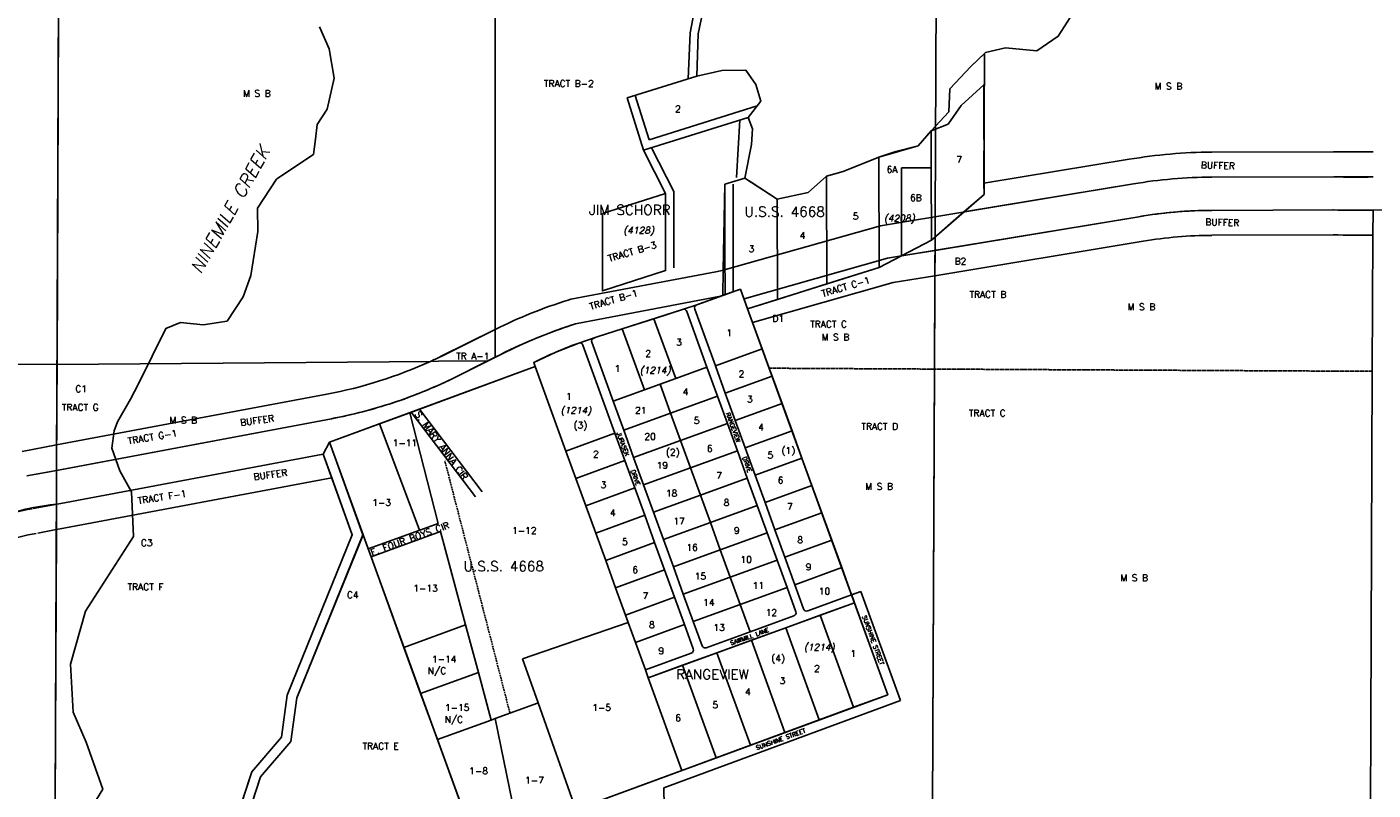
# Model space of a CAD drawing. Header units: feet. Extents: x 0 to 310787, y 0 to 109672.
# Tile 15 of 28: x 268472 to 276570, y 82777 to 87366. Entities that reach past the tile are written whole.
import ezdxf

# ---------------------------------------------------------------- set-up
doc = ezdxf.new("R2010")
doc.units = ezdxf.units.FT
doc.header["$LTSCALE"] = 20
doc.header["$MEASUREMENT"] = 0
doc.linetypes.add('DASHED', pattern=[0.75, 0.5, -0.25])
doc.linetypes.add('HIDDEN', pattern=[0.375, 0.25, -0.125])
doc.layers.add('Taxmap', color=251, linetype='Continuous')
doc.styles.add('1', font='simplex')
doc.styles.add('GLOT', font='ROMANT', dxfattribs={"height": 40})
doc.styles.add('LOT', font='SIMPLEX', dxfattribs={"height": 40})
doc.styles.add('ROWNAME', font='SIMPLEX', dxfattribs={"height": 26})
doc.styles.add('STREAM', font='ROMANT', dxfattribs={"oblique": 12, "height": 26})
doc.styles.add('SUBNAME', font='ROMANT', dxfattribs={"height": 60})
doc.styles.add('SUBNMBR', font='ROMAND', dxfattribs={"oblique": 12, "height": 40})

# ---------------------------------------------------------------- blocks, each defined once
blk = doc.blocks.new('A$C1D716C51')
at = {"layer": 'Taxmap'}
for p, q in [((68335.7, 10704.2), (68312.4, 5424.8)), ((70960.6, 8275.7), (70958.9, 10690.8)), ((73591.8, 5397.7), (73615.1, 10677.2)), ((73821.5, 9856.7), (73904.4, 9935.6)), ((73900.8, 9154.4), (73904.4, 9935.6)), ((73696.3, 9723), (73821.5, 9856.7)), ((71754.3, 9667.8), (72172.4, 9799)), ((73688.5, 9584.5), (73696.3, 9723)), ((71853.1, 9352.9), (71754.3, 9667.8)), ((71885.8, 9415.6), (71802, 9682.8)), ((72536, 9619.6), (71885.8, 9415.6)), ((73583.4, 9470.3), (73688.5, 9584.5)), ((72482.8, 9550.5), (71853.1, 9352.9)), ((73584, 9247.7), (73583.4, 9470.3)), ((76004.2, 9344.3), (75270.6, 9341.7)), ((76004.2, 9344.3), (75270.6, 9341.7)), ((73053.7, 9225.6), (73268.2, 9312)), ((73269.9, 8648.1), (73268.2, 9312)), ((73404.7, 8718.5), (73404, 9247.7)), ((73404, 9247.7), (73584, 9247.7)), ((73585.1, 8813), (73584, 9247.7)), ((74775, 9298.8), (73900.8, 9154.4)), ((74774.2, 9298.7), (73900.8, 9154.4)), ((72341.8, 9148.1), (72462, 9185.9)), ((72462, 9185.9), (72657.5, 9058.3)), ((72842.6, 9098.8), (72953.4, 9198.1)), ((72953.4, 9198.1), (73053.7, 9225.6)), ((72955.1, 8549.3), (72953.4, 9198.1)), ((73900.9, 9087.5), (73900.8, 9154.4)), ((76004.8, 9194.2), (75271.2, 9191.5)), ((76004.8, 9194.2), (75271.2, 9191.5)), ((71985.7, 9093.9), (71604.8, 8972)), ((71985.7, 8629.3), (71985.7, 9093.9)), ((72035.7, 8645.3), (72035.7, 9105.9)), ((72341.8, 9148.1), (72332.4, 8632.1)), ((72391.8, 9148.2), (72392.4, 8502.6)), ((74799.5, 9150.7), (73277.3, 8899.3)), ((74799.5, 9150.7), (73780, 8982.3)), ((73780, 8982.3), (73900.9, 9087.5)), ((72659.1, 8456.4), (72657.5, 9058.3)), ((76002.8, 8994.2), (75271.9, 8991.5)), ((76005.5, 8994.2), (75271.9, 8991.5)), ((76240.4, 8843.3), (76241.1, 8993.4)), ((76241.1, 8993.4), (76890.4, 9012.8)), ((76241.1, 8993.4), (76890.4, 9012.8)), ((71604.8, 8972), (71604.8, 8507.4)), ((74832, 8953.3), (73320.9, 8703.8)), ((73585.1, 8813), (73780, 8982.3)), ((74833.1, 8953.5), (73606.7, 8751)), ((72332.4, 8632.1), (73277.3, 8899.3)), ((76236.8, 8023.5), (76240.4, 8843.3)), ((73404.7, 8718.5), (73585.1, 8813)), ((73606.7, 8751), (73404.7, 8718.5)), ((73606, 8598.7), (73606.7, 8751)), ((72457.3, 8459.6), (73320.9, 8703.8)), ((73269.9, 8648.1), (73404.7, 8718.5)), ((71415.7, 8456.5), (72287.9, 8622)), ((71604.8, 8507.4), (71985.7, 8629.3)), ((72315.5, 8627.3), (72287.9, 8622)), ((72315.5, 8627.3), (72332.4, 8632.1)), ((72332.4, 8632.1), (72329.7, 8479.8)), ((72955.1, 8549.3), (73269.9, 8648.1)), ((73603.5, 8037), (73606, 8598.7)), ((72173.5, 8423.1), (72435.9, 8518.4)), ((72435.9, 8518.4), (72343.5, 8484.8)), ((72435.9, 8518.4), (72479, 8399.9)), ((72659.1, 8456.4), (72955.1, 8549.3)), ((71398.7, 8452.2), (71415.7, 8456.5)), ((71443.7, 8309.1), (72315.8, 8474.7)), ((71443.7, 8309.1), (72315.2, 8474.6)), ((72173.5, 8423.1), (72315.2, 8474.6)), ((72315.2, 8474.6), (72329.7, 8479.8)), ((72329.7, 8479.8), (72343.5, 8484.8)), ((72479, 8399.9), (72659.1, 8456.4)), ((72087.7, 8395.5), (71915.5, 8340.1)), ((72087.7, 8395.5), (71915.5, 8340.1)), ((72112.7, 8383.3), (72234.3, 8048.6)), ((72112.7, 8383.3), (72234.3, 8048.6)), ((72284.7, 8056.2), (72160.8, 8397.2)), ((72284.7, 8056.2), (72160.8, 8397.2)), ((72508.7, 8318.1), (72479, 8399.9)), ((70630.7, 8111.5), (70960.6, 8275.7)), ((70632, 8112.1), (70960.6, 8275.7)), ((70960.8, 8108.2), (70960.6, 8275.7)), ((71725, 8278.9), (71573.5, 8230.1)), ((71725, 8278.9), (71573.5, 8230.1)), ((71915.5, 8340.1), (71725, 8278.9)), ((71915.5, 8340.1), (71725, 8278.9)), ((71858.3, 7912), (71725, 8278.9)), ((72046.3, 7980.3), (71915.5, 8340.1)), ((72566.6, 8158.7), (72508.7, 8318.1)), ((71680.4, 7651.8), (71488, 8181.2)), ((71680.4, 7651.8), (71488, 8181.2)), ((71670.3, 7843.7), (71541.6, 8198)), ((71670.3, 7843.7), (71541.6, 8198)), ((71554.1, 8223.8), (71573.5, 8230.1)), ((71554.1, 8223.8), (71573.5, 8230.1)), ((70697.6, 7977.2), (71026.4, 8140.9)), ((70916.3, 8086.1), (70960.8, 8108.2)), ((72284.7, 8056.2), (72566.6, 8158.7)), ((72609, 8042.1), (72566.6, 8158.7)), ((68324, 8064), (70570.4, 8083.2)), ((70445.9, 7774.1), (71200.9, 8051.6)), ((70697.6, 7977.2), (70916.3, 8086.1)), ((71192, 8075.9), (71200.9, 8051.6)), ((71200.9, 8051.6), (71385.7, 7543.4)), ((72046.3, 7980.3), (72234.3, 8048.6)), ((72234.3, 8048.6), (72297.4, 7874.7)), ((72234.3, 8048.6), (72297.4, 7874.7)), ((72344.4, 7891.8), (72284.7, 8056.2)), ((72344.4, 7891.8), (72284.7, 8056.2)), ((72626.4, 7994.2), (72609, 8042.1)), ((73603.5, 8037), (73591.8, 5397.7)), ((76225.2, 5385.1), (76236.8, 8023.5)), ((71858.3, 7912), (71952.3, 7946.1)), ((71952.3, 7946.1), (72046.3, 7980.3)), ((72015.5, 7772.2), (71952.3, 7946.1)), ((72344.4, 7891.8), (72626.4, 7994.2)), ((72686.1, 7829.7), (72626.4, 7994.2)), ((71670.3, 7843.7), (71858.3, 7912)), ((72015.5, 7772.2), (72297.4, 7874.7)), ((72297.4, 7874.7), (72357.2, 7710.2)), ((72297.4, 7874.7), (72357.2, 7710.2)), ((72404.2, 7727.3), (72344.4, 7891.8)), ((72404.2, 7727.3), (72344.4, 7891.8)), ((70454.8, 7777.4), (70842.5, 7268.9)), ((70503.9, 7795.4), (70882.3, 7299.2)), ((71733.5, 7669.8), (71670.3, 7843.7)), ((71733.5, 7669.8), (71670.3, 7843.7)), ((72404.2, 7727.3), (72686.1, 7829.7)), ((72745.9, 7665.2), (72686.1, 7829.7)), ((68310, 7425.6), (69974.6, 7738.4)), ((68321.9, 7427.8), (69974.6, 7738.4)), ((69962.9, 7596.6), (70263.9, 7707.2)), ((70263.9, 7707.2), (70445.9, 7774.1)), ((71733.5, 7669.8), (72015.5, 7772.2)), ((72075.2, 7607.8), (72015.5, 7772.2)), ((72075.2, 7607.8), (72357.2, 7710.2)), ((72357.2, 7710.2), (72416.9, 7545.7)), ((72357.2, 7710.2), (72416.9, 7545.7)), ((72463.9, 7562.8), (72404.2, 7727.3)), ((72463.9, 7562.8), (72404.2, 7727.3)), ((71385.7, 7543.4), (71680.4, 7651.8)), ((71740.1, 7487.3), (71680.4, 7651.8)), ((71740.1, 7487.3), (71680.4, 7651.8)), ((71793.2, 7505.3), (71733.5, 7669.8)), ((71793.2, 7505.3), (71733.5, 7669.8)), ((72463.9, 7562.8), (72745.9, 7665.2)), ((72805.7, 7500.8), (72745.9, 7665.2)), ((68115.3, 7541.7), (68321.9, 7580.5)), ((68321.9, 7580.5), (68321.9, 7427.8)), ((69924.8, 7525.6), (69962.9, 7596.6)), ((70164.9, 7040.8), (69962.9, 7596.6)), ((71385.7, 7543.4), (71445.5, 7379)), ((71793.2, 7505.3), (72075.2, 7607.8)), ((72135, 7443.3), (72075.2, 7607.8)), ((72135, 7443.3), (72416.9, 7545.7)), ((72416.9, 7545.7), (72476.7, 7381.2)), ((72416.9, 7545.7), (72476.7, 7381.2)), ((72523.7, 7398.3), (72463.9, 7562.8)), ((72523.7, 7398.3), (72463.9, 7562.8)), ((69924.8, 7525.6), (68347, 7229.1)), ((68347, 7229.1), (69924.8, 7525.6)), ((69976.4, 7382.6), (69924.8, 7525.6)), ((71445.5, 7379), (71740.1, 7487.3)), ((71799.9, 7322.8), (71740.1, 7487.3)), ((71799.9, 7322.8), (71740.1, 7487.3)), ((71853, 7340.8), (71793.2, 7505.3)), ((71853, 7340.8), (71793.2, 7505.3)), ((72523.7, 7398.3), (72805.7, 7500.8)), ((72865.4, 7336.3), (72805.7, 7500.8)), ((68143.1, 7394.2), (68321.9, 7427.8)), ((68143.1, 7394.2), (68310, 7425.6)), ((70100, 7040.4), (69976.4, 7382.6)), ((71445.5, 7379), (71505.3, 7214.5)), ((71853, 7340.8), (72135, 7443.3)), ((72194.7, 7278.8), (72135, 7443.3)), ((72194.7, 7278.8), (72476.7, 7381.2)), ((72476.7, 7381.2), (72536.5, 7216.8)), ((72476.7, 7381.2), (72536.5, 7216.8)), ((72583.4, 7233.8), (72523.7, 7398.3)), ((72583.4, 7233.8), (72523.7, 7398.3)), ((71505.3, 7214.5), (71799.9, 7322.8)), ((71859.6, 7158.4), (71799.9, 7322.8)), ((71859.6, 7158.4), (71799.9, 7322.8)), ((71912.8, 7176.4), (71853, 7340.8)), ((71912.8, 7176.4), (71853, 7340.8)), ((72583.4, 7233.8), (72865.4, 7336.3)), ((72925.2, 7171.8), (72865.4, 7336.3)), ((68180, 7197.7), (68347, 7229.1)), ((68320.3, 7224), (68347, 7229.1)), ((68320.3, 7071.4), (68320.3, 7224)), ((71505.3, 7214.5), (71565.1, 7050)), ((71912.8, 7176.4), (72194.7, 7278.8)), ((72254.5, 7114.3), (72194.7, 7278.8)), ((72254.5, 7114.3), (72536.5, 7216.8)), ((72536.5, 7216.8), (72596.2, 7052.3)), ((72536.5, 7216.8), (72596.2, 7052.3)), ((72643.2, 7069.4), (72583.4, 7233.8)), ((72643.2, 7069.4), (72583.4, 7233.8)), ((71565.1, 7050), (71859.6, 7158.4)), ((71919.4, 6993.9), (71859.6, 7158.4)), ((71919.4, 6993.9), (71859.6, 7158.4)), ((71972.5, 7011.9), (71912.8, 7176.4)), ((71972.5, 7011.9), (71912.8, 7176.4)), ((72643.2, 7069.4), (72925.2, 7171.8)), ((72984.9, 7007.3), (72925.2, 7171.8)), ((68207.7, 7050.3), (68319.7, 7071.3)), ((68320.3, 7071.4), (68374.7, 7081.6)), ((70196.1, 6955), (70506.2, 7067.8)), ((70213.1, 6908), (70630.9, 7060)), ((70506.2, 7067.8), (70617.8, 7108.4)), ((71565.1, 7050), (71624.9, 6885.6)), ((71972.5, 7011.9), (72254.5, 7114.3)), ((72314.2, 6949.8), (72254.5, 7114.3)), ((72314.2, 6949.8), (72596.2, 7052.3)), ((72596.2, 7052.3), (72656, 6887.8)), ((72596.2, 7052.3), (72656, 6887.8)), ((72703, 6904.9), (72643.2, 7069.4)), ((72703, 6904.9), (72643.2, 7069.4)), ((69708.4, 6075.3), (70100, 7040.4)), ((70164.9, 7040.8), (69766.8, 6059.8)), ((70196.1, 6955), (70164.9, 7040.8)), ((71624.9, 6885.6), (71919.4, 6993.9)), ((71979.2, 6829.4), (71919.4, 6993.9)), ((71979.2, 6829.4), (71919.4, 6993.9)), ((72032.3, 6847.4), (71972.5, 7011.9)), ((72032.3, 6847.4), (71972.5, 7011.9)), ((72703, 6904.9), (72984.9, 7007.3)), ((73044.7, 6842.8), (72984.9, 7007.3)), ((70213.1, 6908), (70196.1, 6955)), ((70411.1, 6363.1), (70213.1, 6908)), ((71624.9, 6885.6), (71684.7, 6721.1)), ((72032.3, 6847.4), (72314.2, 6949.8)), ((72374, 6785.4), (72314.2, 6949.8)), ((72374, 6785.4), (72656, 6887.8)), ((72656, 6887.8), (72715.7, 6723.3)), ((72656, 6887.8), (72715.7, 6723.3)), ((72762.7, 6740.4), (72703, 6904.9)), ((72762.7, 6740.4), (72703, 6904.9)), ((71684.7, 6721.1), (71979.2, 6829.4)), ((72038.9, 6664.9), (71979.2, 6829.4)), ((72038.9, 6664.9), (71979.2, 6829.4)), ((72092, 6682.9), (72032.3, 6847.4)), ((72092, 6682.9), (72032.3, 6847.4)), ((72762.7, 6740.4), (73044.7, 6842.8)), ((73104.4, 6678.4), (73044.7, 6842.8)), ((72092, 6682.9), (72374, 6785.4)), ((72433.8, 6620.9), (72374, 6785.4)), ((72433.8, 6620.9), (72715.7, 6723.3)), ((72715.7, 6723.3), (72768.7, 6577.6)), ((72715.7, 6723.3), (72768.7, 6577.6)), ((72815.6, 6594.7), (72762.7, 6740.4)), ((72815.6, 6594.7), (72762.7, 6740.4)), ((71684.7, 6721.1), (71744.5, 6556.6)), ((71744.5, 6556.6), (72038.9, 6664.9)), ((72098.7, 6500.4), (72038.9, 6664.9)), ((72098.7, 6500.4), (72038.9, 6664.9)), ((72151.8, 6518.4), (72092, 6682.9)), ((72151.8, 6518.4), (72092, 6682.9)), ((73104.4, 6678.4), (72841.3, 6582.7)), ((73104.4, 6678.4), (72841.3, 6582.7)), ((73160.8, 6698.8), (73104.4, 6678.4)), ((73113, 6654.9), (73104.4, 6678.4)), ((73121.5, 6631.3), (73113, 6654.9)), ((73399.2, 6042.9), (73160.8, 6698.8)), ((72151.8, 6518.4), (72433.8, 6620.9)), ((72493.5, 6456.4), (72433.8, 6620.9)), ((72914.7, 6556.2), (73121.5, 6631.3)), ((72914.7, 6556.2), (73121.5, 6631.3)), ((73322.3, 6078.8), (73121.5, 6631.3)), ((70411.1, 6363.1), (70782.5, 6498.2)), ((71744.5, 6556.6), (71760.3, 6513.1)), ((71760.3, 6513.1), (71804.3, 6392.2)), ((71804.3, 6392.2), (72098.7, 6500.4)), ((72151.6, 6354.8), (72098.7, 6500.4)), ((72151.6, 6354.8), (72098.7, 6500.4)), ((72204.7, 6372.8), (72151.8, 6518.4)), ((72204.7, 6372.8), (72151.8, 6518.4)), ((72756.7, 6552), (72493.5, 6456.4)), ((72756.7, 6552), (72493.5, 6456.4)), ((72501.2, 6406), (72708, 6481.1)), ((72501.2, 6406), (72708, 6481.1)), ((72708, 6481.1), (72914.7, 6556.2)), ((72708, 6481.1), (72914.7, 6556.2)), ((72708, 6481.1), (72909.3, 5926.9)), ((72914.7, 6556.2), (73115.8, 6002.9)), ((72493.5, 6456.4), (72230.4, 6360.8)), ((72493.5, 6456.4), (72230.4, 6360.8)), ((72294.4, 6330.9), (72501.2, 6406)), ((72294.4, 6330.9), (72501.2, 6406)), ((72501.2, 6406), (72702.8, 5851)), ((70511.8, 6085.8), (70411.1, 6363.1)), ((71804.3, 6392.2), (71864.1, 6227.7)), ((71864.1, 6227.7), (72139.7, 6329.1)), ((71864.1, 6227.7), (72139.7, 6329.1)), ((72087.6, 6255.7), (72294.4, 6330.9)), ((72087.6, 6255.7), (72294.4, 6330.9)), ((72294.4, 6330.9), (72496.4, 5775)), ((71881.1, 6180.7), (72087.6, 6255.7)), ((71881.1, 6180.7), (72087.6, 6255.7)), ((72087.6, 6255.7), (72289.9, 5699.1)), ((71864.1, 6227.7), (71872.6, 6204.2)), ((71864.1, 6227.7), (71872.6, 6204.2)), ((71872.6, 6204.2), (71881.1, 6180.7)), ((71872.6, 6204.2), (71881.1, 6180.7)), ((71881.1, 6180.7), (72083.8, 5623.3)), ((69674.2, 5822.9), (69708.4, 6075.3)), ((70612.6, 5808.5), (70511.8, 6085.8)), ((73115.8, 6002.9), (73322.3, 6078.8)), ((69766.8, 6059.8), (69731.3, 5797.2)), ((70960.3, 5935), (71213.7, 6027.3)), ((71213.7, 6027.3), (71218, 6028.8)), ((71974.6, 5518.9), (73399.2, 6042.9)), ((72909.3, 5926.9), (73115.8, 6002.9)), ((70612.6, 5808.5), (70936.7, 5926.5)), ((70936.7, 5926.5), (70960.3, 5935)), ((72702.8, 5851), (72909.3, 5926.9)), ((72496.4, 5775), (72702.8, 5851)), ((69495.7, 5615), (69674.2, 5822.9)), ((69731.3, 5797.2), (69549, 5584.9)), ((70756.5, 5412.2), (70612.6, 5808.5)), ((72289.9, 5699.1), (72496.4, 5775)), ((72083.8, 5623.3), (72289.9, 5699.1)), ((69431.1, 5419), (69495.7, 5615)), ((72083.8, 5623.3), (71499.6, 5408.4)), ((69549, 5584.9), (69494.2, 5418.7)), ((71977.5, 5408.6), (71974.6, 5518.9))]:
    blk.add_line(p, q, dxfattribs=at)
at = {"layer": 'Taxmap', "linetype": 'Continuous'}
for p, q in [((76001.3, 8844), (75272.5, 8841.4)), ((74858.4, 8805.5), (73606, 8598.7)), ((73606, 8598.7), (73353.7, 8557)), ((72508.7, 8318.1), (73353.7, 8557)), ((68321.9, 7580.5), (69946.9, 7885.8)), ((68374.7, 7081.6), (69976.4, 7382.6))]:
    blk.add_line(p, q, dxfattribs=at)
at = {"layer": 'Taxmap'}
for points in [[(72216.6, 10226.1), (72182, 10052.4), (72172.4, 9799), (72323.9, 9832.4), (72468.2, 9833.9), (72527.3, 9749), (72558.2, 9648.4), (72482.8, 9550.5), (72509, 9481.2), (72503, 9386.9), (72462, 9185.9), (72500.7, 9160.2), (72657.5, 9058.3), (72842.6, 9098.8), (72953.4, 9198.1), (73053.7, 9225.6), (73268.2, 9312), (73371.3, 9346), (73503.8, 9380.5), (73583.4, 9470.3), (73688.5, 9584.5), (73696.3, 9723), (73821.5, 9856.7), (73910.1, 9941), (74030.4, 9968.4), (74218.2, 9951.5), (74347.4, 10038.7), (74419.2, 10150.5)], [(72216.6, 10226.1), (72182, 10052.4), (72172.4, 9799), (72323.9, 9832.4), (72468.2, 9833.9), (72527.3, 9749), (72558.2, 9648.4), (72482.8, 9550.5), (72509, 9481.2), (72503, 9386.9), (72462, 9185.9), (72657.5, 9058.3), (72842.6, 9098.8), (72953.4, 9198.1), (73053.7, 9225.6), (73268.2, 9312), (73268.2, 9312), (73371.3, 9346), (73503.8, 9380.5), (73583.4, 9470.3), (73688.5, 9584.5), (73696.3, 9723), (73821.5, 9856.7), (73910.1, 9941), (74030.4, 9968.4), (74218.2, 9951.5), (74347.4, 10038.7), (74419.2, 10150.5)], [(68484.7, 5323.8), (68599.7, 5509.8), (68499.6, 5792.9), (68421.5, 5974), (68404.6, 6262.5), (68496.1, 6581.8), (68785.1, 7030.8), (68772, 7299.2), (68701.2, 7424.2), (68654.7, 7560.9), (68667.8, 7664.8), (68688.4, 7720.6), (68765.9, 7855.8), (68814.9, 7947.3), (68978.6, 8281.7), (69067, 8316.7), (69203, 8303), (69347.3, 8325.3), (69444.9, 8472.3), (69490.3, 8599.9), (69533.2, 8863.6), (69530.6, 9003.8), (69644.6, 9178.6), (69773.6, 9265.1), (69866.3, 9328.1), (69879.3, 9420), (69888.3, 9508), (69949.3, 9599.3), (69991.3, 9787), (69961.2, 9963.5), (69902.5, 10096.3)], [(68324, 8064), (68335.7, 10704.2)], [(72214.3, 10653.2), (72212.9, 10414.5), (72167.8, 10237.1), (72132.2, 10058.3), (72121.8, 9783.1)], [(72295.7, 10683.9), (72264.3, 10653.2), (72262.9, 10408.1), (72216.6, 10226.1), (72182, 10052.4), (72172.4, 9799)], [(73904.4, 9935.6), (73910.1, 9941), (74030.4, 9968.4), (74218.2, 9951.5), (74347.4, 10038.7), (74419.2, 10150.5), (74484.6, 10279.1), (74484.7, 10450.9), (74480.5, 10556.3), (74465.7, 10640.6), (74463.4, 10673.2)], [(72172.4, 9799), (72323.9, 9832.4), (72468.2, 9833.9), (72527.3, 9749), (72558.2, 9648.4), (72482.8, 9550.5)], [(72412.1, 9188.7), (72431.8, 9534.5)], [(72482.8, 9550.5), (72509, 9481.2), (72503, 9386.9), (72462, 9185.9)], [(73268.2, 9312), (73371.3, 9346), (73503.8, 9380.5), (73583.4, 9470.3)], [(71853.1, 9352.9), (71985.7, 9093.9)], [(71901.5, 9368.1), (72035.7, 9105.9)], [(72657.5, 9058.3), (72842.6, 9098.8)], [(65684.4, 8078.8), (68324, 8064)], [(68321.9, 7580.5), (68324, 8064)], [(70570.4, 8083.2), (70618.3, 8083.6)], [(70618.3, 8083.6), (70916.3, 8086.1)], [(70263.9, 7707.2), (70502.1, 7074.2)], [(70617.8, 7108.4), (70445.9, 7774.1)], [(69962.9, 7596.6), (69996.9, 7502.5), (70164.2, 7039.2), (69766.8, 6059.8), (69731.3, 5797.2), (69549, 5584.9), (69475.6, 5362.3), (69439.6, 5253.2), (69395.1, 5212.4)], [(69924.8, 7525.6), (70100, 7040.4), (69708.4, 6075.3), (69674.2, 5822.9), (69495.7, 5615), (69387.5, 5286.8), (69236.1, 5148.1), (68610.4, 4886.2), (68522.1, 4275.5), (68447.1, 3422.2), (68412, 2864.3), (68373.9, 2627.5), (68378.9, 2296.1), (68318.8, 1957.6), (68304.7, 845.7), (68245.6, 261), (68227.9, 145.2)], [(68312.4, 5424.8), (68320.3, 7071.4)], [(70502.1, 7074.2), (70506.2, 7067.8)], [(70782.5, 6498.2), (70630.9, 7060)], [(70859.6, 6212.3), (70782.5, 6498.2)], [(71123.7, 6294.3), (71760.3, 6513.1)], [(71218, 6028.8), (71123.7, 6294.3)], [(70859.6, 6212.3), (70511.8, 6085.8)], [(70936.7, 5926.5), (70859.6, 6212.3)], [(71445.6, 5388.6), (71218, 6028.8)], [(71098.4, 5260.8), (70960.3, 5935)]]:
    blk.add_lwpolyline(points, dxfattribs=at)
for points in [[(71853.1, 9352.9), (71754.3, 9667.8), (72172.4, 9799), (72323.9, 9832.4), (72468.2, 9833.9), (72527.3, 9749), (72558.2, 9648.4), (72482.8, 9550.5)], [(70845.4, 5167.8), (73322.3, 6078.8), (72479, 8399.9), (73269.9, 8648.1), (73404.7, 8718.5), (73585.1, 8813), (73900.9, 9087.5), (73899.2, 9747.5), (73762.6, 9621.9), (73684.3, 9509.6), (73583.4, 9470.3), (73503.8, 9380.5), (73268.2, 9312), (73053.7, 9225.6), (72953.4, 9198.1), (72842.6, 9098.8), (72657.5, 9058.3), (72462, 9185.9), (72341.8, 9148.1), (72342.2, 8743.4), (72343.5, 8484.8), (72173.5, 8423.1), (72087.7, 8395.5), (71573.5, 8230.1), (71462.4, 8193.2), (71462.4, 8193.2), (71462.4, 8193.2), (71325.3, 8138.9), (71192, 8075.9), (71201.2, 8051.7), (69962.9, 7596.6)], [(71604.8, 8972), (71985.7, 9093.9), (71985.7, 8629.3), (71604.8, 8507.4)], [(73121.5, 6631.3), (71881.1, 6180.7), (72083.8, 5623.3), (73322.3, 6078.8)]]:
    blk.add_lwpolyline(points, close=True, dxfattribs=at)
at = {"layer": 'Taxmap', "linetype": 'HIDDEN'}
for points in [[(72609, 8042.1), (73603.5, 8037)], [(73603.5, 8037), (76236.8, 8023.5)]]:
    blk.add_lwpolyline(points, dxfattribs=at)
at = {"layer": 'Taxmap', "linetype": 'DASHED'}
blk.add_lwpolyline([(71048.2, 5971), (70657.5, 7484.8)], dxfattribs=at)
at = {"layer": 'Taxmap'}
for centre, radius, start, end in [((75281.6, 6326.7), 3014.9, 90.20833, 99.68913), ((75281.6, 6326.7), 3014.9, 90.20833, 99.68913), ((76139.1, 15048.2), 5705.5, 268.64559, 271.04006), ((76140.1, 14922.2), 5579.4, 268.6468, 271.01914), ((75281.6, 6326.7), 2864.8, 90.20833, 99.68913), ((75281.6, 6326.7), 2864.8, 94.94873, 99.68913), ((75281.6, 6326.7), 2864.8, 90.20833, 94.94873), ((76130, 11475.2), 2284.5, 266.85684, 272.80909), ((76140.1, 14922.2), 5729.6, 268.6468, 271.01914), ((75281.6, 6326.7), 2664.8, 90.20833, 99.68913), ((75281.6, 6326.7), 2664.8, 90.20833, 99.05212), ((76140.1, 14922.2), 5929.6, 268.6468, 270.97625), ((76140.1, 14922.2), 5929.6, 268.67336, 270.97625), ((75281.6, 6326.7), 2664.8, 99.05212, 99.68913), ((72302.9, 5576.2), 3014.8, 107.45213, 116.43706), ((72179.6, 8404), 20, 107.83505, 199.96667), ((72179.6, 8404), 20, 107.83505, 199.96667), ((72093.9, 8376.4), 20, 19.9622, 107.82528), ((72093.9, 8376.4), 20, 19.9622, 107.82528), ((72337.3, 5480), 2966.9, 107.52968, 117.64368), ((72302.9, 5576.2), 2864.8, 107.45213, 116.45972), ((72225.8, 6063.2), 2262.6, 109.71925, 117.1858), ((72225.8, 6063.2), 2262.6, 109.71925, 117.1858), ((71469.2, 8174.4), 20, 19.96667, 110.09293), ((71469.2, 8174.4), 20, 19.96667, 110.09293), ((71560.4, 8204.8), 20, 108.23612, 199.96667), ((71560.4, 8204.8), 20, 108.23612, 199.96667), ((69445.5, 10553.9), 2714.8, 294.4788, 295.91565), ((69445.5, 10553.9), 2714.8, 294.4788, 295.91565), ((69445.5, 10553.9), 2864.8, 288.27935, 295.91565), ((69445.5, 10553.9), 2864.8, 289.79237, 295.91565), ((69445.5, 10553.9), 2864.8, 280.64306, 289.79237), ((69445.5, 10553.9), 2864.8, 280.64306, 288.27935), ((68456.9, 5802.7), 1427.9, 95.48776, 119.53383), ((68374.1, 5980.6), 1232.4, 99.28185, 120.26111), ((68374.1, 5980.6), 1082.4, 99.28185, 120.26111), ((72749.9, 6570.8), 20, 289.955, 19.96667), ((72749.9, 6570.8), 20, 289.955, 19.96667), ((72834.4, 6601.5), 20, 199.955, 289.96667), ((72834.4, 6601.5), 20, 199.955, 289.96667), ((72132.8, 6347.9), 20, 290.19333, 20.205), ((72132.8, 6347.9), 20, 290.19333, 20.205), ((72223.5, 6379.6), 20, 199.955, 289.96667), ((72223.5, 6379.6), 20, 199.955, 289.96667)]:
    blk.add_arc(centre, radius, start, end, dxfattribs=at)
at = {"layer": 'Taxmap', "linetype": 'Continuous'}
for centre, radius, start, end in [((75281.6, 6326.7), 2514.6, 90.20833, 99.68913), ((76140.1, 14922.2), 6079.7, 268.69243, 270.9459), ((69445.5, 10553.9), 2714.8, 280.64306, 294.4788)]:
    blk.add_arc(centre, radius, start, end, dxfattribs=at)
at = {"layer": 'Taxmap'}
for s, height, rotation, style, p in [('TRACT B-2', 40, 0.02362, 'LOT', (71253.5, 9734.2)), ('BUFFER', 40, 358.33154, 'LOT', (75205.3, 9244.9)), ('BUFFER', 40, 358.33154, 'LOT', (75232.1, 8902.3)), ('TRACT B-3', 40, 16.45409, 'LOT', (71646.2, 8681.9)), ('TRACT B-1', 40, 16.45409, 'LOT', (71534.3, 8393.2)), ('TRACT C-1', 40, 16.43647, 'LOT', (72930.6, 8470.3)), ('S. MARY ANNA CIR', 40, 306.39168, 'ROWNAME', (70473.6, 7763.7)), ('RANGEVIEW    DRIVE', 26, 290.46703, 'ROWNAME', (72346.8, 7769.4)), ('BUFFER', 40, 7.88286, 'LOT', (69429.3, 7694.6)), ('TRACT G-1', 40, 9.40068, 'LOT', (68753.5, 7584.6)), ('JURASEK    DRIVE', 26, 290.46703, 'ROWNAME', (71689.7, 7652.7)), ('BUFFER', 40, 7.88286, 'LOT', (69509.4, 7368.2)), ('TRACT F-1', 40, 8.69781, 'LOT', (68813.2, 7225.3)), ('E. FOUR BOYS CIR', 40, 19.85072, 'ROWNAME', (70219.4, 6912.9)), ('SAWMILL LANE', 26, 19.9151, 'ROWNAME', (72380.2, 6375.3)), ('SUNSHINE STREET', 26, 289.9151, 'ROWNAME', (73167.6, 6549.7)), ('SUNSHINE STREET', 26, 19.9151, 'ROWNAME', (72534.7, 5745.8))]:
    blk.add_text(s, height=height, rotation=rotation, dxfattribs=dict(at, style=style)).set_placement(p)
for s, height, style, p in [('M S B', 40, '1', (74927, 9718.3)), ('M S B', 40, '1', (69443.4, 9675.2)), ('2', 40, 'LOT', (72042.3, 9581.4)), ('7', 40, 'LOT', (73735.1, 9277.6)), ('6A', 40, 'LOT', (73315.2, 9217)), ('6B', 40, 'LOT', (73455.9, 9047.8)), ('JIM SCHORR', 60, 'SUBNAME', (71524.3, 8964.3)), ('U.S.S. 4668', 60, 'SUBNAME', (72459.9, 8953.5)), ('5', 40, 'LOT', (73111.8, 8936.1)), ('4', 40, 'LOT', (72792.2, 8821.1)), ('3', 40, 'LOT', (72484.9, 8740.1)), ('B2', 40, 'LOT', (73723.7, 8665.7)), ('TRACT B', 40, 'LOT', (73813.2, 8465.6)), ('M S B', 40, '1', (74764.5, 8391.7)), ('D1', 40, 'LOT', (72627.6, 8320.3)), ('1', 40, 'LOT', (72351.6, 8234.2)), ('TRACT C', 40, 'LOT', (72855.3, 8287.8)), ('3', 40, 'LOT', (72048.7, 8178.1)), ('M S B', 40, '1', (72923.9, 8209.3)), ('TR A-1', 40, 'LOT', (70725.2, 8095)), ('2', 40, 'LOT', (71863.6, 8110.8)), ('1', 40, 'LOT', (71678.5, 8021.1)), ('2', 40, 'LOT', (72424.5, 7987.5)), ('C1', 40, 'LOT', (68434.1, 7898.3)), ('1', 40, 'LOT', (71386.8, 7853)), ('4', 40, 'LOT', (72087.9, 7881)), ('3', 40, 'LOT', (72475, 7836.1)), ('TRACT G', 40, 'LOT', (68353.2, 7786.9)), ('21', 40, 'LOT', (71801.9, 7768.9)), ('TRACT C', 40, 'LOT', (73810.1, 7752.6)), ('M S B', 40, '1', (69000.8, 7709.4)), ('(3)', 40, 'GLOT', (71431.6, 7679.2)), ('5', 40, 'LOT', (72155.3, 7707.2)), ('4', 40, 'LOT', (72542.3, 7667.9)), ('TRACT D', 40, 'LOT', (73163.2, 7672.5)), ('1-11', 40, 'LOT', (70343.7, 7572.8)), ('20', 40, 'LOT', (71858, 7611.9)), ('2', 40, 'LOT', (71549.4, 7505.4)), ('(2)', 40, 'GLOT', (71987, 7516.6)), ('6', 40, 'LOT', (72233.8, 7539)), ('5', 40, 'LOT', (72598.4, 7499.8)), ('(1)', 40, 'GLOT', (72682.5, 7527.8)), ('19', 40, 'LOT', (71930.9, 7438.1)), ('7', 40, 'LOT', (72289.9, 7376.4)), ('6', 40, 'LOT', (72660.1, 7348.4)), ('3', 40, 'LOT', (71594.3, 7320.4)), ('18', 40, 'LOT', (71987, 7269.9)), ('M S B', 40, '1', (73186.4, 7311.5)), ('1-3', 40, 'LOT', (70220.4, 7214.1)), ('8', 40, 'LOT', (72334.8, 7213.8)), ('7', 40, 'LOT', (72716.2, 7191.4)), ('4', 40, 'LOT', (71650.4, 7152.2)), ('17', 40, 'LOT', (72031.9, 7101.7)), ('1-12', 40, 'LOT', (71061.5, 7046)), ('9', 40, 'LOT', (72396.5, 7045.7)), ('C3', 40, 'LOT', (68828.5, 6972.4)), ('5', 40, 'LOT', (71723.3, 6978.4)), ('16', 40, 'LOT', (72110.4, 6944.7)), ('8', 40, 'LOT', (72777.9, 6989.6)), ('10', 40, 'LOT', (72435.7, 6871.9)), ('U.S.S. 4668', 60, 'SUBNAME', (70770.1, 6821.1)), ('6', 40, 'LOT', (71785, 6810.2)), ('15', 40, 'LOT', (72160.9, 6771)), ('9', 40, 'LOT', (72828.4, 6827)), ('TRACT F', 40, 'LOT', (68748.1, 6707.1)), ('1-13', 40, 'LOT', (70467.1, 6698.6)), ('11', 40, 'LOT', (72508.7, 6714.9)), ('10', 40, 'LOT', (72906.9, 6681.3)), ('M S B', 40, '1', (74721.5, 6761.8)), ('C4', 40, 'LOT', (70068.3, 6658.6)), ('7', 40, 'LOT', (71846.7, 6653.2)), ('14', 40, 'LOT', (72211.4, 6614)), ('12', 40, 'LOT', (72587.2, 6552.3)), ('8', 40, 'LOT', (71886, 6479.4)), ('13', 40, 'LOT', (72273.1, 6462.6)), ('9', 40, 'LOT', (71942.1, 6322.5)), ('(4)', 40, 'GLOT', (72620.8, 6277.6)), ('1', 40, 'LOT', (73097.6, 6305.6)), ('N/C', 40, 'LOT', (70554.4, 6203.1)), ('1-14', 40, 'LOT', (70579.3, 6272.7)), ('2', 40, 'LOT', (72878.9, 6215.9)), ('RANGEVIEW', 60, 'SUBNAME', (72048.7, 6171.1)), ('3', 40, 'LOT', (72671.3, 6143.1)), ('4', 40, 'LOT', (72463.8, 6075.8)), ('1-15', 40, 'LOT', (70657.8, 5981.3)), ('1-5', 40, 'LOT', (71543.8, 5981.3)), ('5', 40, 'LOT', (72267.4, 5997.3)), ('N/C', 40, 'LOT', (70655.6, 5910.1)), ('6', 40, 'LOT', (72043.1, 5918.8)), ('TRACT E', 40, 'LOT', (70161.8, 5749.9)), ('1-8', 40, 'LOT', (70803.6, 5600.2)), ('1-7', 40, 'LOT', (71140, 5544.2))]:
    blk.add_text(s, height=height, dxfattribs=dict(at, style=style)).set_placement(p)
at = {"layer": 'Taxmap', "style": 'STREAM', "oblique": 12}
blk.add_text('NINEMILE CREEK', height=78, rotation=60.61006, dxfattribs=at).set_placement((69189.7, 8604))
at = {"layer": 'Taxmap', "style": 'SUBNMBR', "oblique": 12}
for s, p in [('(4208)', (73298.9, 8924.5)), ('(4128)', (71730.8, 8851.7)), ('(1214)', (71829.9, 8009.9)), ('(1214)', (71353.1, 7768.9)), ('(1214)', (72817.2, 6344.9))]:
    blk.add_text(s, height=40, dxfattribs=at).set_placement(p)

msp = doc.modelspace()

# ---------------------------------------------------------------- block references
at = {"layer": 'Taxmap'}
msp.add_blockref('A$C1D716C51', (200328.7, 77271.7), dxfattribs=at)

doc.saveas('drawing.dxf')
